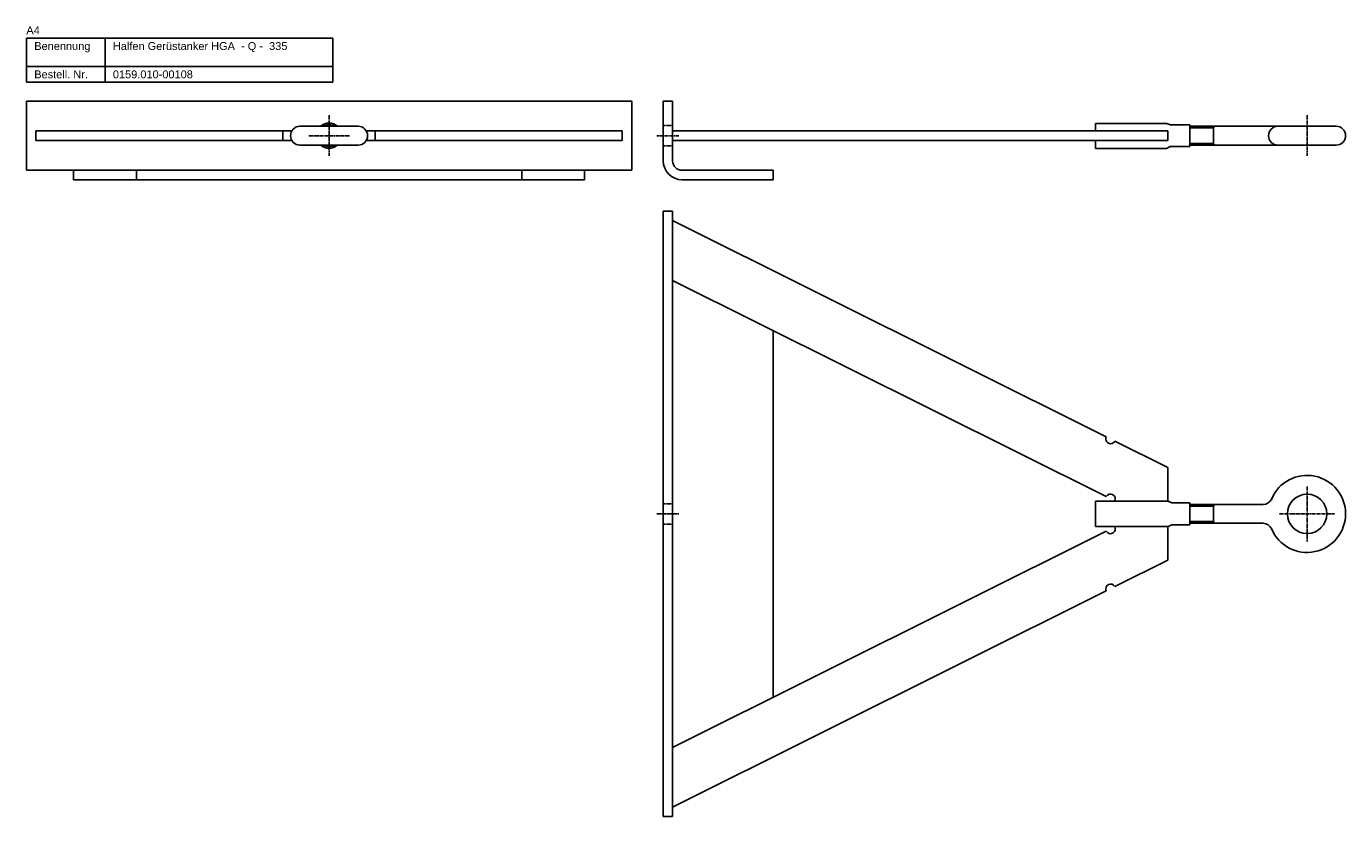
# Model space of a CAD drawing. Header units: inches. Extents: x 9 to 6602, y 8 to 536.
# Tile 7 of 8: x 4823 to 5662, y 33 to 536. Entities that reach past the tile are written whole.
import ezdxf

# ---------------------------------------------------------------- set-up
doc = ezdxf.new("R2010")
doc.units = ezdxf.units.IN
doc.header["$MEASUREMENT"] = 0
doc.linetypes.add('MITTE2', pattern=[1.125, 0.75, -0.125, 0.125, -0.125])
doc.linetypes.add('VERDECKT2', pattern=[0.1875, 0.125, -0.0625])
doc.layers.add('Halfen', color=2, linetype='Continuous')
doc.styles.add('ARIAL50', font='ARIAL.TTF', dxfattribs={"height": 5})

msp = doc.modelspace()

# ---------------------------------------------------------------- linework, layer by layer
at = {"layer": 'Halfen'}
for p, q in [((4823.15, 528.16), (5018.15, 528.16)), ((4823.15, 500.16), (4823.15, 528.16)), ((4873.15, 500.16), (4873.15, 528.16)), ((5018.15, 500.16), (5018.15, 528.16)), ((4823.15, 510.16), (5018.15, 510.16)), ((4823.15, 500.16), (5018.15, 500.16)), ((4823.15, 488.16), (5208.15, 488.16)), ((4823.15, 444.16), (4823.15, 488.16)), ((5208.15, 444.16), (5208.15, 488.16)), ((5228.15, 488.16), (5228.15, 450.16)), ((5228.15, 488.16), (5234.15, 488.16)), ((5234.15, 488.16), (5234.15, 450.16)), ((5034.15, 472.16), (4997.15, 472.16)), ((5503.15, 474.01), (5547.88, 474.01)), ((5503.15, 474.01), (5503.15, 469.16)), ((5548.22, 473.95), (5550.68, 473.07)), ((5551.02, 473.01), (5563.15, 473.01)), ((5563.15, 459.31), (5563.15, 473.01)), ((5563.15, 472.16), (5656.15, 472.16)), ((4991.95, 469.16), (4829.15, 469.16)), ((4829.15, 463.16), (4829.15, 469.16)), ((4991.95, 463.16), (4829.15, 463.16)), ((4986.24, 463.16), (4986.24, 469.16)), ((5202.15, 469.16), (5039.35, 469.16)), ((5202.15, 463.16), (5039.35, 463.16)), ((5045.06, 463.16), (5045.06, 469.16)), ((5202.15, 463.16), (5202.15, 469.16)), ((5234.15, 469.16), (5549.15, 469.16)), ((5234.15, 463.16), (5549.15, 463.16)), ((5503.15, 463.16), (5503.15, 458.01)), ((5549.15, 469.16), (5549.15, 463.16)), ((5034.15, 460.16), (4997.15, 460.16)), ((5503.15, 458.01), (5547.88, 458.01)), ((5548.32, 458.11), (5550.58, 459.21)), ((5551.02, 459.31), (5563.15, 459.31)), ((5563.15, 460.16), (5656.15, 460.16)), ((5208.15, 444.16), (4823.15, 444.16)), ((4853.15, 438.16), (4853.15, 444.16)), ((5178.15, 438.16), (4853.15, 438.16)), ((4893.15, 438.16), (4893.15, 444.16)), ((5138.15, 438.16), (5138.15, 444.16)), ((5178.15, 438.16), (5178.15, 444.16)), ((5240.15, 444.16), (5298.15, 444.16)), ((5240.15, 438.16), (5298.15, 438.16)), ((5298.15, 438.16), (5298.15, 444.16)), ((5228.15, 418.16), (5228.15, 33.16)), ((5234.15, 418.16), (5228.15, 418.16)), ((5234.15, 418.16), (5234.15, 33.16)), ((5509.97, 274.62), (5234.15, 412.16)), ((5509.97, 236.62), (5234.15, 374.17)), ((5298.15, 109.07), (5298.15, 342.25)), ((5549.15, 255.08), (5515.34, 271.94)), ((5549.15, 255.08), (5549.15, 233.66)), ((5503.15, 233.66), (5549.15, 233.66)), ((5503.15, 233.66), (5503.15, 217.66)), ((5515.34, 233.95), (5515.9, 233.66)), ((5549.15, 233.66), (5515.9, 233.66)), ((5549.81, 233.51), (5551.24, 232.81)), ((5551.89, 232.66), (5563.15, 232.66)), ((5563.15, 232.66), (5563.15, 218.66)), ((5609.61, 231.66), (5563.15, 231.66)), ((5549.81, 217.81), (5551.24, 218.51)), ((5551.89, 218.66), (5563.15, 218.66)), ((5609.61, 219.66), (5563.15, 219.66)), ((5509.97, 214.7), (5234.15, 77.16)), ((5503.15, 217.66), (5549.15, 217.66)), ((5515.34, 217.38), (5515.9, 217.66)), ((5549.15, 217.66), (5515.9, 217.66)), ((5549.15, 196.25), (5549.15, 217.66)), ((5549.15, 196.25), (5515.34, 179.39)), ((5509.97, 176.71), (5234.15, 39.16)), ((5228.15, 33.16), (5234.15, 33.16))]:
    msp.add_line(p, q, dxfattribs=at)
at = {"layer": 'Halfen', "color": 1, "linetype": 'MITTE2', "ltscale": 3}
for p, q in [((5015.65, 479.16), (5015.65, 453.17)), ((5637.65, 479.16), (5637.65, 453.16)), ((5028.65, 466.16), (5002.65, 466.16)), ((5238.15, 466.16), (5224.15, 466.16)), ((5637.65, 243.16), (5637.65, 208.16)), ((5620.15, 225.66), (5655.15, 225.66))]:
    msp.add_line(p, q, dxfattribs=at)
at = {"layer": 'Halfen', "color": 1, "linetype": 'VERDECKT2', "ltscale": 1.5}
for p, q in [((5228.15, 472.66), (5234.15, 472.66)), ((5228.15, 459.66), (5234.15, 459.66)), ((5228.15, 232.16), (5234.15, 232.16)), ((5228.15, 219.16), (5234.15, 219.16))]:
    msp.add_line(p, q, dxfattribs=at)
at = {"layer": 'Halfen', "color": 1}
for p, q in [((5578.15, 471.09), (5563.15, 471.09)), ((5578.15, 472.16), (5578.15, 460.16)), ((5578.15, 471.09), (5579.15, 472.16)), ((5578.15, 461.24), (5563.15, 461.24)), ((5578.15, 461.24), (5579.15, 460.16)), ((5578.15, 230.59), (5563.15, 230.59)), ((5578.15, 231.66), (5578.15, 219.66)), ((5578.15, 230.59), (5579.15, 231.66)), ((5578.15, 220.74), (5563.15, 220.74)), ((5578.15, 220.74), (5579.15, 219.66))]:
    msp.add_line(p, q, dxfattribs=at)
at = {"layer": 'Halfen', "color": 1, "linetype": 'MITTE2'}
msp.add_line((5238.15, 225.66), (5224.15, 225.66), dxfattribs=at)
at = {"layer": 'Halfen'}
msp.add_circle((5637.65, 225.66), 12.5, dxfattribs=at)
for centre, radius, start, end in [((4997.15, 466.16), 6, 90, 270), ((5015.65, 466.16), 8, 48.59038, 131.40962), ((5015.65, 466.16), 7, 58.99728, 121.00272), ((5034.15, 466.16), 6, 270, 90), ((5547.88, 473.01), 1, 70.25435, 90), ((5551.02, 474.01), 1, 250.25435, 270), ((5619.15, 466.16), 6, 90, 270), ((5656.15, 466.16), 6, 270, 90), ((5015.65, 466.16), 8, 228.59038, 311.40962), ((5015.65, 466.16), 7, 238.99728, 301.00272), ((5547.88, 459.01), 1, 270, 295.93155), ((5551.02, 458.31), 1, 90, 115.93155), ((5240.15, 450.16), 12, 180, 270), ((5240.15, 450.16), 6, 180, 270), ((5512.65, 273.28), 3, 153.49506, 333.49506), ((5637.65, 225.66), 24.5, 203.16888, 156.83112), ((5512.65, 235.28), 3, 333.49506, 153.49506), ((5609.61, 237.66), 6, 270, 336.83112), ((5549.15, 232.16), 1.5, 63.99577, 90), ((5551.89, 234.16), 1.5, 243.99577, 270), ((5551.89, 217.16), 1.5, 90, 116.00423), ((5609.61, 213.66), 6, 23.16888, 90), ((5512.65, 216.04), 3, 206.50494, 26.50494), ((5549.15, 219.16), 1.5, 270, 296.00423), ((5512.65, 178.05), 3, 26.50494, 206.50494)]:
    msp.add_arc(centre, radius, start, end, dxfattribs=at)

# ---------------------------------------------------------------- texts
at = {"layer": 'Halfen', "style": 'ARIAL50'}
for s, p in [('A4', (4823.15, 530.66)), ('Benennung', (4828.15, 520.66)), ('Halfen Gerüstanker HGA  - Q -  335', (4878.15, 520.66)), ('Bestell. Nr.', (4828.15, 502.66)), ('0159.010-00108', (4878.15, 502.66))]:
    msp.add_text(s, height=5, dxfattribs=at).set_placement(p)

doc.saveas('drawing.dxf')
